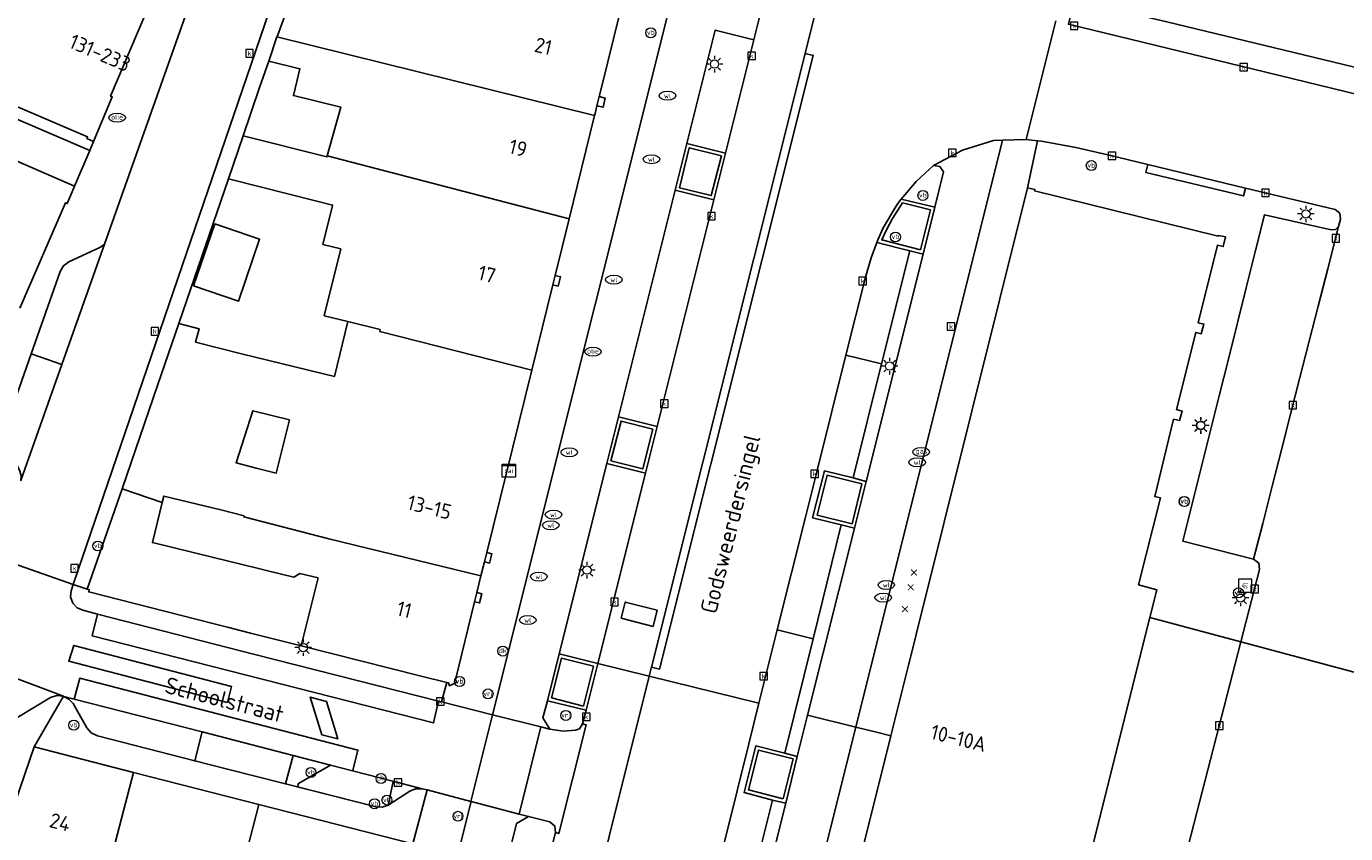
# Model space of a CAD drawing. Header units: metres. Extents: x 197147 to 199131, y 355511 to 356703.
# Tile 33 of 225: x 197320 to 197399, y 356179 to 356228. Entities that reach past the tile are written whole.
import ezdxf
from ezdxf.enums import TextEntityAlignment as Align
from ezdxf.lldxf.tags import DXFTag

# ---------------------------------------------------------------- set-up
doc = ezdxf.new("R2010")
doc.units = ezdxf.units.M
for name, color, linetype in [('B-WE-IE-MEUBILAIR_WEGMEUBILAIR-GV', 252, 'Continuous'), ('B-WE-IE-MEUBILAIR_WEGMEUBILAIR-S', 252, 'Continuous'), ('B-WE-IE-TERREINAFSCHEIDING_KUNSTMATIG_MUUR-G', 252, 'IE-TERREINAFSCHEIDING-KUNSTMATIG-DICHT'), ('B-WE-KL-DATA_CAI-S', 252, 'Continuous'), ('B-WE-KL-VRI_KABEL-G', 252, 'KL-VRI'), ('B-WE-OG-BEBOUWING-GV', 252, 'Continuous'), ('B-WE-OG-BEBOUWING_HUISNUMMER-T18', 252, 'Continuous'), ('B-WE-OG-BEBOUWING_STRAATNAAM-T35', 252, 'Continuous'), ('B-WE-OG-TERREIN_ERF-GV', 252, 'Continuous'), ('B-WE-RI-HWA_KOLK-S', 253, 'Continuous'), ('B-WE-RI-VWA_AFSCHEIDER-S', 253, 'Continuous'), ('B-WE-VH-ONVERHARD-GV', 253, 'Continuous'), ('B-WE-VH-VERHARDING_ASFALT-GV', 253, 'Continuous'), ('B-WE-VH-VERHARDING_BETON-GV', 253, 'Continuous'), ('B-WE-VH-VERHARDING_BETONSTRAATSTEEN-GV', 253, 'Continuous'), ('B-WE-VH-VERHARDING_GESLOTEN-GV', 253, 'Continuous'), ('B-WE-VH-VERHARDING_OPEN-GV', 253, 'Continuous'), ('B-WE-VH-VERHARDING_STRAATBAKSTEEN-GV', 253, 'Continuous'), ('B-WE-VH-VERHARDING_TEGEL-GV', 253, 'Continuous'), ('B-WE-VW-VRI-S', 253, 'Continuous')]:
    doc.layers.add(name, color=color, linetype=linetype)
doc.styles.add('NLCS-ISO-M-T18', font='NLCS-ISO.ttf', dxfattribs={"height": 1.8})
doc.styles.add('NLCS-ISO-M200-T25', font='NLCS-ISO.ttf')
doc.styles.get("Standard").update_dxf_attribs({"font": 'isocp.shx'})
doc.linetypes.add('IE-TERREINAFSCHEIDING-KUNSTMATIG-DICHT', pattern='A,8,-1,[82,NLCS.SHX,S=0.75,R=90,X=0,Y=0],-1', length=10)
tags = doc.linetypes.add('KL-VRI', pattern='A,14,-1,["VRI",Standard,S=1.8,R=0,X=-0.5,Y=-0.9],-5,30', length=50).pattern_tags.tags
tags[6] = DXFTag(74, 10)

# ---------------------------------------------------------------- blocks, each defined once
blk = doc.blocks.new('BGT-CAIKAST-SO')
at = {"color": 0, "linetype": 'ByBlock', "lineweight": 18}
for points in [[(-2, 2), (2, 2), (2, 1.68), (-2, 1.68)], [(-2, 1.52), (2, 1.52), (2, -2), (-2, -2)]]:
    blk.add_lwpolyline(points, close=True, dxfattribs=at)
at = {"color": 0, "linetype": 'ByBlock', "lineweight": 18, "style": 'NLCS-ISO-M-T18'}
blk.add_text('cai', height=1.5, dxfattribs=at).set_placement((0, 0), align=Align.MIDDLE_CENTER)
blk = doc.blocks.new('BGT-VERKEERSREGELINSTALLATIEPAAL-SO')
at = {"color": 0, "linetype": 'ByBlock', "lineweight": 18}
blk.add_circle((0, 0), 1.5, dxfattribs=at)
at = {"color": 0, "linetype": 'ByBlock', "lineweight": 18, "style": 'NLCS-ISO-M-T18'}
blk.add_text('vri', height=1.5, dxfattribs=at).set_placement((-0.06, 0.08), align=Align.MIDDLE_CENTER)
blk = doc.blocks.new('BGT-LICHTMAST-SO')
at = {"color": 0, "linetype": 'ByBlock', "lineweight": 18}
for points in [[(-1.25, 0), (-2, 0)], [(-1.41, 1.41), (-0.88, 0.88)], [(0, 2), (0, 1.25)], [(0.88, 0.88), (1.41, 1.41)], [(2, 0), (1.25, 0)], [(-1.41, -1.41), (-0.88, -0.88)], [(0, -1.25), (0, -2)], [(0.88, -0.88), (1.41, -1.41)]]:
    blk.add_lwpolyline(points, dxfattribs=at)
blk.add_circle((0, 0), 1, dxfattribs=at)
blk = doc.blocks.new('BGT-VERKEERSBORDPAAL-SO')
at = {"color": 0, "linetype": 'ByBlock', "lineweight": 18}
blk.add_circle((0, 0), 1.5, dxfattribs=at)
at = {"color": 0, "linetype": 'ByBlock', "lineweight": 18, "style": 'NLCS-ISO-M-T18'}
blk.add_text('vb', height=1.5, dxfattribs=at).set_placement((0, 0.13), align=Align.MIDDLE_CENTER)
blk = doc.blocks.new('BGT-DRUKKNOPPAAL-SO')
at = {"color": 0, "linetype": 'ByBlock', "lineweight": 18}
blk.add_circle((0, 0), 1.5, dxfattribs=at)
at = {"color": 0, "linetype": 'ByBlock', "lineweight": 18, "style": 'NLCS-ISO-M-T18'}
blk.add_text('dk', height=1.5, dxfattribs=at).set_placement((0, 0.15), align=Align.MIDDLE_CENTER)
blk = doc.blocks.new('BGT-WATERLEIDINGPUT-SO')
at = {"color": 0, "linetype": 'ByBlock', "lineweight": 18}
blk.add_ellipse((0, 0), major_axis=(2.5, 0), ratio=0.54, dxfattribs=at)
at = {"color": 0, "linetype": 'ByBlock', "lineweight": 18, "style": 'NLCS-ISO-M-T18'}
blk.add_text('wl', height=1.5, dxfattribs=at).set_placement((0, 0), align=Align.MIDDLE_CENTER)
blk = doc.blocks.new('BGT-KOLK-SO')
at = {"color": 0, "linetype": 'ByBlock', "lineweight": 18}
blk.add_lwpolyline([(-0.045, -0.045), (0.045, -0.045), (0.045, 0.045), (-0.045, 0.045)], close=True, dxfattribs=at)
at = {"color": 0, "linetype": 'ByBlock', "lineweight": 18, "style": 'NLCS-ISO-M-T18'}
blk.add_text('k', height=0.06, dxfattribs=at).set_placement((0, 0), align=Align.MIDDLE_CENTER)
blk = doc.blocks.new('BGT-GASPUT-SO')
at = {"color": 0, "linetype": 'ByBlock', "lineweight": 18}
blk.add_ellipse((0, 0), major_axis=(2.5, 0), ratio=0.54, dxfattribs=at)
at = {"color": 0, "linetype": 'ByBlock', "lineweight": 18, "style": 'NLCS-ISO-M-T18'}
blk.add_text('gas', height=1.5, dxfattribs=at).set_placement((0.12, 0.3), align=Align.MIDDLE_CENTER)
blk = doc.blocks.new('SAL-ONBEKEND_SYMBOOL-SO')
at = {"color": 0, "linetype": 'ByBlock', "lineweight": -2, "const_width": 0.275, "flags": 128}
for points in [[(-0.875, 0.875), (0, 0)], [(-0.875, -0.875), (0, 0)], [(0, 0), (0.875, 0.875)], [(0, 0), (0.875, -0.875)]]:
    blk.add_lwpolyline(points, dxfattribs=at)
at = {"layer": 'Defpoints', "color": 0, "linetype": 'ByBlock', "lineweight": -2}
blk.add_point((0, 0), dxfattribs=at)
blk = doc.blocks.new('BGT-BENZINEPUT_OLIEPUT-SO')
at = {"color": 0, "linetype": 'ByBlock', "lineweight": 18}
blk.add_ellipse((0, 0), major_axis=(2.5, 0), ratio=0.54, dxfattribs=at)
at = {"color": 0, "linetype": 'ByBlock', "lineweight": 18, "style": 'NLCS-ISO-M-T18'}
blk.add_text('olie', height=1.5, dxfattribs=at).set_placement((0, 0.16), align=Align.MIDDLE_CENTER)
blk = doc.blocks.new('BGT-BETAALAUTOMAAT-SO')
at = {"color": 0, "linetype": 'ByBlock', "lineweight": 18}
blk.add_lwpolyline([(-2, -2), (2, -2), (2, 2), (-2, 2)], close=True, dxfattribs=at)
at = {"color": 0, "linetype": 'ByBlock', "lineweight": 18, "style": 'NLCS-ISO-M-T18'}
blk.add_text('€', height=1.5, dxfattribs=at).set_placement((0, 0), align=Align.MIDDLE_CENTER)

msp = doc.modelspace()

# ---------------------------------------------------------------- linework, layer by layer
at = {"layer": 'B-WE-IE-MEUBILAIR_WEGMEUBILAIR-GV', "flags": 128}
for points in [[(197361.874, 356219.9), (197359.939, 356220.379), (197359.345, 356217.974), (197361.265, 356217.497), (197361.874, 356219.9)], [(197373.873, 356214.242), (197374.47, 356216.636), (197372.791, 356217.058), (197372.185, 356216.129), (197371.821, 356215.443), (197371.536, 356214.831), (197373.873, 356214.242)], [(197357.743, 356203.431), (197355.83, 356203.92), (197355.216, 356201.514), (197357.141, 356201.032), (197357.743, 356203.431)], [(197369.75, 356197.728), (197370.344, 356200.135), (197368.245, 356200.658), (197367.641, 356198.259), (197369.75, 356197.728)], [(197351.64, 356187.244), (197353.565, 356186.749), (197354.166, 356189.162), (197352.244, 356189.641), (197351.64, 356187.244)], [(197365.598, 356181.158), (197366.191, 356183.57), (197364.107, 356184.1), (197363.502, 356181.699), (197365.598, 356181.158)]]:
    msp.add_lwpolyline(points, dxfattribs=at)
at = {"layer": 'B-WE-IE-TERREINAFSCHEIDING_KUNSTMATIG_MUUR-G', "ltscale": 0.2, "flags": 128}
for points in [[(197334.595, 356225.603), (197334.05, 356224.014)], [(197334.05, 356224.014), (197333.049, 356221.092)], [(197332.165, 356218.513), (197329.176, 356209.792)], [(197325.767, 356199.845), (197323.66, 356193.79)], [(197323.66, 356193.79), (197323.78, 356193.759), (197323.749, 356193.632), (197330.206, 356191.991)], [(197331.462, 356191.672), (197330.206, 356191.991)], [(197332.188, 356191.487), (197331.462, 356191.672)], [(197332.958, 356191.291), (197332.188, 356191.487)], [(197333.505, 356191.152), (197332.958, 356191.291)], [(197336.544, 356190.38), (197333.505, 356191.152)]]:
    msp.add_lwpolyline(points, dxfattribs=at)
at = {"layer": 'B-WE-KL-VRI_KABEL-G', "flags": 128}
for points in [[(197355.835, 356192.046), (197356.077, 356193.012), (197358.01, 356192.528), (197357.764, 356191.549), (197355.835, 356192.046)], [(197332.122, 356186.962), (197332.356, 356187.932), (197322.861, 356190.405), (197322.551, 356189.464), (197332.122, 356186.962)], [(197337.795, 356185.02), (197338.755, 356184.779), (197338.075, 356187.026), (197337.102, 356187.298), (197337.795, 356185.02)]]:
    msp.add_lwpolyline(points, dxfattribs=at)
at = {"layer": 'B-WE-OG-BEBOUWING-GV', "flags": 128}
for points in [[(197385.536, 356238.442), (197383.172, 356229.463), (197383.288, 356229.427), (197383.236, 356229.249), (197388.711, 356227.964), (197400.523, 356225.108), (197405.764, 356223.84), (197410.504, 356222.578), (197410.515, 356222.618), (197411.76, 356227.228), (197412.234, 356229.107), (197412.496, 356229.04), (197413.812, 356234.151), (197402.804, 356236.954), (197402.174, 356234.22), (197399.899, 356234.795)], [(197313.904, 356227.542), (197315.228, 356226.973), (197314.601, 356225.512), (197314.98, 356224.754), (197323.683, 356221.038), (197323.638, 356220.937), (197324.04, 356220.758), (197325.173, 356223.439), (197325.073, 356223.483), (197327.477, 356229.14), (197316.546, 356233.84), (197316.467, 356233.651), (197313.904, 356227.542)], [(197354.231, 356222.315), (197354.264, 356222.449), (197354.379, 356222.914), (197354.518, 356223.476), (197354.668, 356224.082), (197355.737, 356228.404), (197346.336, 356230.743), (197337.133, 356233.033), (197335.519, 356228.223), (197335.117, 356227.125), (197335.096, 356227.063)], [(197354.231, 356222.315), (197335.096, 356227.063), (197334.595, 356225.603), (197336.482, 356225.143), (197336.083, 356223.524), (197338.951, 356222.823), (197338.126, 356219.899), (197352.692, 356216.09), (197354.231, 356222.315)], [(197319.602, 356210.711), (197322.353, 356217.067), (197322.458, 356217.018), (197322.758, 356217.727), (197322.899, 356218.061), (197313.736, 356222.051), (197313.294, 356222.078), (197312.961, 356221.786), (197311.575, 356221.888)], [(197338.126, 356219.899), (197338.107, 356219.83), (197333.049, 356221.092), (197332.165, 356218.513), (197337.49, 356217.167), (197338.448, 356216.925), (197338.44, 356216.893), (197337.865, 356214.553), (197338.937, 356214.291), (197337.948, 356210.267), (197339.364, 356209.921), (197341.316, 356209.443)], [(197377.055, 356149.566), (197387.687, 356192.082), (197388.106, 356193.756), (197387.012, 356194.056), (197388.331, 356199.296), (197387.984, 356199.374), (197389.124, 356204.025), (197389.475, 356203.946), (197389.631, 356204.512), (197389.29, 356204.615), (197390.463, 356209.259), (197390.79, 356209.18), (197390.952, 356209.762), (197390.599, 356209.843), (197391.761, 356214.506), (197392.114, 356214.43), (197392.256, 356215.007), (197391.822, 356215.104), (197391.812, 356215.057), (197380.739, 356217.787), (197380.754, 356217.867), (197380.319, 356217.963), (197373.609, 356191.073), (197373.384, 356190.17), (197373.165, 356189.295), (197372.083, 356184.956), (197364.049, 356152.763)], [(197330.069, 356212.063), (197332.767, 356211.137), (197334.049, 356214.871), (197331.351, 356215.797), (197330.069, 356212.063)], [(197350.443, 356206.991), (197351.714, 356212.132), (197351.813, 356212.535), (197351.852, 356212.692), (197352.692, 356216.09)], [(197339.364, 356209.921), (197338.559, 356206.611), (197332.952, 356207.978), (197330.181, 356208.672), (197330.41, 356209.475), (197329.176, 356209.792), (197327.915, 356206.113), (197325.767, 356199.845), (197328.186, 356199.016)], [(197347.385, 356194.592), (197347.594, 356195.44), (197347.735, 356196.01), (197350.443, 356206.991), (197341.284, 356209.313), (197341.316, 356209.443)], [(197335.85, 356203.993), (197335.053, 356200.783), (197333.84, 356201.086), (197332.633, 356201.405), (197333.648, 356204.544), (197335.85, 356203.993)], [(197331.266, 356195.701), (197333.904, 356195.06), (197334.553, 356194.902), (197336.117, 356194.522), (197336.472, 356194.736), (197337.571, 356194.473), (197336.544, 356190.38), (197343.788, 356188.562), (197345.323, 356188.177), (197345.423, 356188.152), (197345.482, 356187.979), (197345.926, 356188.189), (197345.845, 356188.33), (197347.003, 356193.037), (197347.141, 356193.598), (197347.385, 356194.592), (197338.211, 356196.817), (197333.089, 356198.143), (197333.109, 356198.221), (197331.715, 356198.567), (197328.282, 356199.405), (197328.186, 356199.016), (197327.589, 356196.603), (197327.587, 356196.595), (197331.266, 356195.701)], [(197323.058, 356169.74), (197326.451, 356182.754), (197320.456, 356184.288), (197316.089, 356171.522), (197323.04, 356169.671)], [(197333.993, 356180.825), (197326.451, 356182.754)], [(197341.779, 356172.103), (197341.934, 356172.73), (197342.109, 356173.44), (197343.34, 356178.434), (197343.287, 356178.448), (197333.993, 356180.825), (197332.715, 356175.84), (197332.329, 356174.38), (197339.877, 356172.427)]]:
    msp.add_lwpolyline(points, dxfattribs=at)
at = {"layer": 'B-WE-OG-TERREIN_ERF-GV', "flags": 128}
for points in [[(197333.049, 356221.092), (197338.107, 356219.83), (197338.126, 356219.899), (197338.951, 356222.823), (197336.083, 356223.524), (197336.482, 356225.143), (197334.595, 356225.603), (197334.05, 356224.014), (197333.049, 356221.092)], [(197338.559, 356206.611), (197339.364, 356209.921), (197337.948, 356210.267), (197338.937, 356214.291), (197337.865, 356214.553), (197338.44, 356216.893), (197338.448, 356216.925), (197337.49, 356217.167), (197332.165, 356218.513), (197329.176, 356209.792), (197330.41, 356209.475), (197330.181, 356208.672), (197332.952, 356207.978), (197338.559, 356206.611)], [(197330.069, 356212.063), (197331.351, 356215.797), (197334.049, 356214.871), (197332.767, 356211.137), (197330.069, 356212.063)], [(197335.053, 356200.783), (197335.85, 356203.993), (197333.648, 356204.544), (197332.633, 356201.405), (197333.84, 356201.086), (197335.053, 356200.783)], [(197328.186, 356199.016), (197325.767, 356199.845), (197323.66, 356193.79), (197323.78, 356193.759), (197323.749, 356193.632), (197330.206, 356191.991), (197331.462, 356191.672), (197332.188, 356191.487), (197332.958, 356191.291), (197333.505, 356191.152), (197336.544, 356190.38), (197337.571, 356194.473), (197336.472, 356194.736), (197336.117, 356194.522), (197334.553, 356194.902), (197333.904, 356195.06), (197331.266, 356195.701), (197327.587, 356196.595), (197327.589, 356196.603), (197328.186, 356199.016)]]:
    msp.add_lwpolyline(points, dxfattribs=at)
at = {"layer": 'B-WE-VH-ONVERHARD-GV', "flags": 128}
for points in [[(197361.874, 356219.9), (197359.939, 356220.379), (197359.345, 356217.974), (197361.265, 356217.497), (197361.874, 356219.9)], [(197373.873, 356214.242), (197374.47, 356216.636), (197372.791, 356217.058), (197372.185, 356216.129), (197371.821, 356215.443), (197371.536, 356214.831), (197373.873, 356214.242)], [(197357.743, 356203.431), (197355.83, 356203.92), (197355.216, 356201.514), (197357.141, 356201.032), (197357.743, 356203.431)], [(197369.75, 356197.728), (197370.344, 356200.135), (197368.245, 356200.658), (197367.641, 356198.259), (197369.75, 356197.728)], [(197351.64, 356187.244), (197353.565, 356186.749), (197354.166, 356189.162), (197352.244, 356189.641), (197351.64, 356187.244)], [(197365.598, 356181.158), (197366.191, 356183.57), (197364.107, 356184.1), (197363.502, 356181.699), (197365.598, 356181.158)], [(197339.654, 356182.856), (197338.315, 356183.201), (197336.398, 356182.094), (197336.341, 356181.884), (197340.989, 356180.694), (197341.056, 356180.677), (197341.435, 356180.662), (197341.804, 356180.788), (197342.101, 356182.21), (197342.08, 356182.232), (197339.654, 356182.856)]]:
    msp.add_lwpolyline(points, dxfattribs=at)
at = {"layer": 'B-WE-VH-VERHARDING_ASFALT-GV', "flags": 128}
for points in [[(197389.583, 356314.851), (197377.223, 356265.227), (197376.733, 356265.354), (197373.204, 356251.22), (197373.699, 356251.09), (197370.782, 356239.429), (197370.285, 356239.55), (197366.927, 356226.053), (197367.41, 356225.94), (197358.147, 356188.982), (197357.671, 356189.105), (197357.654, 356189.109), (197357.516, 356188.553)], [(197334.659, 356242.694), (197324.694, 356214.572), (197322.13, 356207.319), (197319.661, 356200.333)], [(197322.822, 356194.082), (197339.321, 356242.332)], [(197364.138, 356186.92), (197365.245, 356191.351), (197366.956, 356198.203), (197367.661, 356201.026), (197369.373, 356207.885), (197370.549, 356212.592), (197370.895, 356213.751), (197371.249, 356214.679), (197371.324, 356214.876), (197371.628, 356215.552), (197372.425, 356216.9), (197372.599, 356217.155), (197372.713, 356217.289), (197373.618, 356218.352), (197374.652, 356219.304), (197376.396, 356220.243), (197378.273, 356220.817), (197378.824, 356220.837), (197380.244, 356220.887), (197382.038, 356228.023)], [(197348.082, 356186.232), (197344.999, 356187.014), (197344.836, 356187.055), (197344.53, 356185.741), (197323.953, 356190.987), (197324.286, 356192.293), (197323.399, 356192.521), (197323.061, 356192.662), (197322.785, 356192.953), (197322.657, 356193.333), (197322.691, 356193.698), (197322.822, 356194.082), (197318.062, 356195.739), (197315.96, 356189.705)], [(197318.448, 356185.46), (197321.456, 356187.263), (197321.831, 356187.386), (197322.223, 356187.346), (197315.96, 356189.705)], [(197322.223, 356187.346), (197322.243, 356187.336), (197322.876, 356187.173), (197323.214, 356188.432), (197339.976, 356184.102), (197339.659, 356182.876), (197339.654, 356182.856), (197342.08, 356182.232), (197343.85, 356181.777), (197344.14, 356181.701), (197346.783, 356181.009)], [(197361.111, 356174.799), (197362.822, 356181.649), (197363.526, 356184.469), (197364.138, 356186.92), (197357.516, 356188.553), (197355.118, 356178.906)], [(197349.684, 356180.25), (197350.989, 356185.494), (197348.082, 356186.232), (197346.783, 356181.009), (197346.793, 356181.005), (197349.684, 356180.25)], [(197349.684, 356180.25), (197350.253, 356180.102), (197351.531, 356179.773), (197351.848, 356179.524), (197351.888, 356179.137), (197351.886, 356179.13), (197352.071, 356179.077), (197353.719, 356185.632), (197353.514, 356185.673), (197353.508, 356185.674), (197353.32, 356185.383), (197353.091, 356185.294), (197352.339, 356185.249), (197351.533, 356185.356), (197350.989, 356185.494)]]:
    msp.add_lwpolyline(points, dxfattribs=at)
at = {"layer": 'B-WE-VH-VERHARDING_BETON-GV', "flags": 128}
for points in [[(197357.516, 356188.553), (197357.654, 356189.109), (197357.671, 356189.105), (197366.927, 356226.053), (197370.285, 356239.55), (197373.204, 356251.22), (197376.733, 356265.354), (197389.583, 356316.911), (197389.985, 356318.855), (197390.413, 356320.816), (197390.846, 356322.722), (197391.319, 356324.721), (197391.735, 356326.7), (197392.526, 356330.613), (197392.903, 356332.586), (197393.246, 356334.548), (197393.897, 356338.508), (197394.803, 356344.465), (197395.111, 356346.582), (197395.444, 356349.048), (197395.748, 356351.384), (197396.314, 356356.169), (197396.55, 356358.341), (197393.387, 356358.767)], [(197382.01, 356299.74), (197378.321, 356284.933), (197377.621, 356282.123), (197374.779, 356270.717), (197374.08, 356267.911), (197373.641, 356266.148), (197371.817, 356258.869), (197370.655, 356254.204), (197369.954, 356251.398), (197366.674, 356238.262), (197365.977, 356235.47), (197364.559, 356229.794), (197363.823, 356226.875), (197362.117, 356220.055), (197361.413, 356217.241), (197357.995, 356203.584), (197357.292, 356200.771), (197354.425, 356189.315)], [(197354.425, 356189.315), (197353.721, 356186.5), (197353.514, 356185.673), (197353.719, 356185.632), (197352.071, 356179.077), (197351.886, 356179.13), (197349.738, 356170.593), (197349.038, 356167.807), (197345.394, 356153.296), (197345.044, 356151.897), (197344.651, 356150.479), (197343.475, 356146.095), (197343.112, 356144.812), (197342.123, 356141.36), (197342.013, 356140.972), (197341.424, 356139.023), (197340.543, 356136.154), (197339.677, 356133.334), (197339.042, 356131.379)], [(197342.415, 356131.399), (197343.018, 356133.313), (197343.844, 356135.977), (197344.557, 356138.321), (197345.979, 356143.186), (197346.597, 356145.354), (197347.266, 356147.791), (197347.789, 356149.721), (197348.802, 356153.635), (197355.118, 356178.906), (197357.516, 356188.553), (197354.425, 356189.315)]]:
    msp.add_lwpolyline(points, dxfattribs=at)
at = {"layer": 'B-WE-VH-VERHARDING_BETONSTRAATSTEEN-GV', "flags": 128}
for points in [[(197381.838, 356318.971), (197368.963, 356267.269), (197368.381, 356267.4), (197366.597, 356260.238), (197348.082, 356186.232), (197350.989, 356185.494), (197351.533, 356185.356), (197351.122, 356186.046), (197351.391, 356187.078)], [(197359.791, 356220.633), (197361.502, 356227.464), (197363.823, 356226.875), (197364.559, 356229.794), (197362.221, 356230.361), (197363.649, 356236.062)], [(197357.671, 356189.105), (197358.147, 356188.982), (197367.41, 356225.94), (197366.927, 356226.053), (197357.671, 356189.105)], [(197359.791, 356220.633), (197359.084, 356217.822), (197361.413, 356217.241), (197362.117, 356220.055), (197359.791, 356220.633)], [(197361.874, 356219.9), (197361.265, 356217.497), (197359.345, 356217.974), (197359.939, 356220.379), (197361.874, 356219.9)], [(197369.897, 356197.475), (197367.069, 356186.197), (197369.976, 356185.48), (197378.824, 356220.837), (197378.273, 356220.817), (197376.396, 356220.243), (197374.652, 356219.304), (197375.046, 356219.246), (197375.254, 356218.927), (197374.727, 356216.797), (197374.026, 356213.977), (197370.603, 356200.282)], [(197369.976, 356185.48), (197371.147, 356185.191), (197372.083, 356184.956), (197373.165, 356189.295), (197373.384, 356190.17), (197373.609, 356191.073), (197380.319, 356217.963), (197380.93, 356220.799), (197380.244, 356220.887), (197378.824, 356220.837)], [(197355.671, 356204.175), (197359.084, 356217.822)], [(197374.727, 356216.797), (197372.713, 356217.289), (197372.599, 356217.155), (197372.425, 356216.9), (197371.628, 356215.552), (197371.324, 356214.876), (197371.249, 356214.679), (197373.231, 356214.177), (197374.026, 356213.977)], [(197373.873, 356214.242), (197371.536, 356214.831), (197371.821, 356215.443), (197372.185, 356216.129), (197372.791, 356217.058), (197374.47, 356216.636), (197373.873, 356214.242)], [(197395.068, 356200.004), (197395.625, 356202.184), (197396.174, 356204.335), (197396.739, 356206.544), (197397.296, 356208.724), (197397.838, 356210.846), (197398.409, 356213.084), (197399.062, 356215.639), (197398.873, 356215.465), (197398.618, 356215.438), (197394.6, 356216.34), (197394.063, 356214.192), (197393.502, 356211.951), (197392.971, 356209.826), (197392.425, 356207.643), (197391.872, 356205.432), (197391.334, 356203.278), (197390.788, 356201.095), (197390.225, 356198.844), (197389.684, 356196.681), (197393.942, 356195.596), (197394.494, 356197.757), (197395.068, 356200.004)], [(197322.13, 356207.319), (197324.694, 356214.572), (197324.458, 356214.396), (197322.558, 356213.508), (197322.237, 356213.271), (197322.033, 356212.928), (197320.286, 356207.971), (197322.13, 356207.319)], [(197320.286, 356207.971), (197318.688, 356203.435), (197318.641, 356203.117), (197318.718, 356202.805), (197319.599, 356200.904), (197319.677, 356200.624), (197319.661, 356200.333), (197322.13, 356207.319)], [(197354.966, 356201.36), (197357.292, 356200.771), (197357.995, 356203.584), (197355.671, 356204.175), (197354.966, 356201.36)], [(197357.743, 356203.431), (197357.141, 356201.032), (197355.216, 356201.514), (197355.83, 356203.92), (197357.743, 356203.431)], [(197352.092, 356189.906), (197354.966, 356201.36)], [(197368.089, 356200.919), (197367.375, 356198.098), (197369.097, 356197.663), (197369.897, 356197.475), (197370.603, 356200.282), (197369.813, 356200.501), (197368.089, 356200.919)], [(197369.75, 356197.728), (197367.641, 356198.259), (197368.245, 356200.658), (197370.344, 356200.135), (197369.75, 356197.728)], [(197353.721, 356186.5), (197354.425, 356189.315), (197352.092, 356189.906), (197351.391, 356187.078), (197353.721, 356186.5)], [(197351.64, 356187.244), (197352.244, 356189.641), (197354.166, 356189.162), (197353.565, 356186.749), (197351.64, 356187.244)], [(197330.58, 356185.191), (197322.876, 356187.173), (197322.243, 356187.336), (197322.557, 356187.172), (197322.817, 356186.9), (197323.632, 356185.447), (197323.901, 356185.136), (197324.27, 356184.956), (197330.137, 356183.449)], [(197367.069, 356186.197), (197366.447, 356183.714)], [(197336.063, 356183.78), (197330.58, 356185.191), (197330.137, 356183.449), (197332.032, 356182.964), (197335.6, 356182.06), (197336.063, 356183.78)], [(197362.318, 356167.202), (197361.615, 356164.405), (197359.397, 356155.564), (197359.057, 356155.362), (197358.748, 356155.525), (197359.408, 356153.713), (197359.864, 356152.936), (197360.406, 356152.013), (197361.321, 356150.897), (197369.976, 356185.48)], [(197365.703, 356183.922), (197363.951, 356184.363), (197363.238, 356181.545), (197364.955, 356181.093), (197365.753, 356180.898), (197366.447, 356183.714), (197365.703, 356183.922)], [(197365.598, 356181.158), (197363.502, 356181.699), (197364.107, 356184.1), (197366.191, 356183.57), (197365.598, 356181.158)], [(197347.411, 356171.174), (197349.535, 356179.677), (197350.253, 356180.102), (197349.684, 356180.25), (197346.793, 356181.005), (197340.037, 356154.059), (197339.501, 356152.115), (197339.009, 356150.163), (197337.929, 356146.314), (197337.922, 356146.29), (197337.382, 356144.38), (197335.653, 356138.616), (197335.064, 356136.697), (197334.467, 356134.786), (197332.581, 356129.07), (197331.922, 356127.183), (197331.229, 356125.297), (197328.624, 356118.336), (197316.22, 356085.188), (197305.221, 356055.101), (197302.905, 356046.91)], [(197364.955, 356181.093), (197363.25, 356174.259), (197361.541, 356167.407), (197362.318, 356167.202), (197365.753, 356180.898)]]:
    msp.add_lwpolyline(points, dxfattribs=at)
at = {"layer": 'B-WE-VH-VERHARDING_GESLOTEN-GV', "flags": 128}
for points in [[(197333.755, 356189.866), (197324.286, 356192.293), (197323.953, 356190.987), (197344.53, 356185.741), (197344.836, 356187.055), (197333.755, 356189.866)], [(197336.063, 356183.78), (197338.315, 356183.201), (197339.654, 356182.856), (197339.659, 356182.876), (197339.976, 356184.102), (197323.214, 356188.432), (197322.876, 356187.173), (197330.58, 356185.191), (197336.063, 356183.78)]]:
    msp.add_lwpolyline(points, dxfattribs=at)
at = {"layer": 'B-WE-VH-VERHARDING_OPEN-GV', "flags": 128}
for points in [[(197314.98, 356224.754), (197314.601, 356225.512), (197315.228, 356226.973), (197313.904, 356227.542), (197311.575, 356221.888), (197312.961, 356221.786), (197313.294, 356222.078), (197313.736, 356222.051), (197322.899, 356218.061), (197323.814, 356220.224)], [(197382.038, 356228.023), (197380.244, 356220.887), (197380.93, 356220.799), (197381.169, 356220.768), (197383.224, 356220.397), (197385.167, 356219.957), (197387.563, 356219.376), (197393.456, 356217.949), (197398.864, 356216.652), (197399.144, 356216.434), (197399.174, 356216.08), (197399.062, 356215.639), (197398.409, 356213.084), (197397.838, 356210.846), (197397.296, 356208.724), (197396.739, 356206.544), (197396.174, 356204.335), (197395.625, 356202.184)], [(197395.625, 356202.184), (197395.068, 356200.004), (197394.494, 356197.757), (197393.942, 356195.596), (197394.265, 356195.368), (197394.292, 356194.973), (197393.168, 356190.617), (197415.015, 356184.778), (197420.398, 356206.246), (197416.219, 356214.482), (197416.399, 356214.588), (197418.199, 356215.517), (197419.916, 356216.403), (197420.201, 356217.604), (197420.452, 356218.659), (197416.939, 356219.51), (197393.932, 356225.11), (197382.784, 356227.816)], [(197314.98, 356224.754), (197314.772, 356224.407), (197314.912, 356224.028), (197323.814, 356220.224), (197324.04, 356220.758), (197323.638, 356220.937), (197323.683, 356221.038), (197314.98, 356224.754)], [(197354.518, 356223.476), (197354.379, 356222.914), (197354.741, 356222.822), (197354.881, 356223.372), (197354.518, 356223.476)], [(197351.813, 356212.535), (197351.714, 356212.132), (197352.039, 356212.053), (197352.185, 356212.609), (197351.852, 356212.692), (197351.813, 356212.535)], [(197347.735, 356196.01), (197347.594, 356195.44), (197347.897, 356195.363), (197348.037, 356195.925), (197347.735, 356196.01)], [(197347.141, 356193.598), (197347.003, 356193.037), (197347.301, 356192.97), (197347.444, 356193.518), (197347.141, 356193.598)], [(197393.168, 356190.617), (197388.185, 356171.299), (197383.832, 356154.451), (197383.34, 356152.898), (197382.632, 356151.431), (197381.727, 356150.076), (197380.948, 356149.192), (197379.618, 356148.221), (197377.939, 356147.472), (197376.444, 356146.889), (197375.366, 356146.602), (197374.083, 356146.497), (197372.187, 356146.682), (197370.69, 356146.979), (197368.74, 356147.408), (197366.802, 356147.873), (197365.108, 356148.329), (197364.504, 356148.527), (197362.353, 356140.79), (197363.188, 356140.56), (197367.204, 356139.454), (197384.428, 356136.565), (197385.432, 356136.463), (197400.923, 356135.223)], [(197338.315, 356183.201), (197336.063, 356183.78), (197335.6, 356182.06), (197340.989, 356180.694), (197336.341, 356181.884), (197336.398, 356182.094), (197338.315, 356183.201)]]:
    msp.add_lwpolyline(points, dxfattribs=at)
at = {"layer": 'B-WE-VH-VERHARDING_STRAATBAKSTEEN-GV', "flags": 128}
for points in [[(197355.737, 356228.404), (197354.668, 356224.082), (197354.518, 356223.476), (197354.881, 356223.372), (197354.741, 356222.822), (197354.379, 356222.914), (197354.264, 356222.449), (197354.231, 356222.315), (197352.692, 356216.09), (197351.852, 356212.692), (197352.185, 356212.609), (197352.039, 356212.053), (197351.714, 356212.132), (197350.443, 356206.991), (197347.735, 356196.01), (197348.037, 356195.925), (197347.897, 356195.363), (197347.594, 356195.44), (197347.385, 356194.592), (197347.141, 356193.598), (197347.444, 356193.518), (197347.301, 356192.97), (197347.003, 356193.037), (197345.845, 356188.33), (197345.926, 356188.189), (197345.482, 356187.979), (197345.423, 356188.152), (197345.323, 356188.177), (197344.999, 356187.014), (197348.082, 356186.232), (197366.597, 356260.238)], [(197359.791, 356220.633), (197362.117, 356220.055), (197363.823, 356226.875), (197361.502, 356227.464), (197359.791, 356220.633)], [(197374.727, 356216.797), (197375.254, 356218.927), (197375.046, 356219.246), (197374.652, 356219.304), (197373.618, 356218.352), (197372.713, 356217.289), (197374.727, 356216.797)], [(197355.671, 356204.175), (197357.995, 356203.584), (197361.413, 356217.241), (197359.084, 356217.822), (197355.671, 356204.175)], [(197373.231, 356214.177), (197371.249, 356214.679), (197370.895, 356213.751), (197370.549, 356212.592), (197369.373, 356207.885), (197371.527, 356207.361)], [(197373.231, 356214.177), (197371.527, 356207.361), (197369.813, 356200.501), (197370.603, 356200.282), (197374.026, 356213.977), (197373.231, 356214.177)], [(197369.373, 356207.885), (197367.661, 356201.026), (197366.956, 356198.203), (197365.245, 356191.351), (197367.404, 356190.809), (197369.097, 356197.663), (197367.375, 356198.098), (197368.089, 356200.919), (197369.813, 356200.501)], [(197352.092, 356189.906), (197354.425, 356189.315), (197357.292, 356200.771), (197354.966, 356201.36), (197352.092, 356189.906)], [(197367.404, 356190.809), (197365.703, 356183.922), (197366.447, 356183.714), (197367.069, 356186.197), (197369.897, 356197.475), (197369.097, 356197.663)], [(197365.245, 356191.351), (197364.138, 356186.92), (197363.526, 356184.469), (197362.822, 356181.649), (197361.111, 356174.799), (197363.25, 356174.259), (197364.955, 356181.093), (197363.238, 356181.545), (197363.951, 356184.363), (197365.703, 356183.922)], [(197353.721, 356186.5), (197351.391, 356187.078), (197351.122, 356186.046), (197351.533, 356185.356), (197352.339, 356185.249), (197353.091, 356185.294), (197353.32, 356185.383), (197353.508, 356185.674), (197353.514, 356185.673), (197353.721, 356186.5)], [(197364.049, 356152.763), (197372.083, 356184.956), (197371.147, 356185.191), (197369.976, 356185.48), (197361.321, 356150.897), (197361.628, 356150.523), (197362.397, 356149.844), (197363.107, 356149.291), (197364.049, 356152.763)], [(197340.037, 356154.059), (197346.793, 356181.005), (197346.783, 356181.009), (197344.14, 356181.701), (197343.287, 356178.448)], [(197351.886, 356179.13), (197351.888, 356179.137), (197351.848, 356179.524), (197351.531, 356179.773), (197350.253, 356180.102), (197349.535, 356179.677), (197347.411, 356171.174), (197349.738, 356170.593), (197351.886, 356179.13)]]:
    msp.add_lwpolyline(points, dxfattribs=at)
at = {"layer": 'B-WE-VH-VERHARDING_TEGEL-GV', "flags": 128}
for points in [[(197318.688, 356203.435), (197320.286, 356207.971), (197322.033, 356212.928), (197322.237, 356213.271), (197322.558, 356213.508), (197324.458, 356214.396), (197324.694, 356214.572), (197334.659, 356242.694), (197335.953, 356246.764), (197336.981, 356250.91), (197340.886, 356269.17), (197341.097, 356269.843), (197341.452, 356270.502), (197341.953, 356271.102), (197342.58, 356271.596), (197343.296, 356271.949), (197344.053, 356272.142), (197344.801, 356272.179), (197345.499, 356272.079), (197355.674, 356269.779)], [(197339.321, 356242.332), (197322.822, 356194.082), (197323.66, 356193.79), (197325.767, 356199.845), (197327.915, 356206.113), (197329.176, 356209.792), (197332.165, 356218.513), (197333.049, 356221.092), (197334.05, 356224.014), (197334.595, 356225.603), (197335.096, 356227.063), (197335.117, 356227.125), (197335.519, 356228.223)], [(197327.477, 356229.14), (197325.073, 356223.483), (197325.173, 356223.439), (197324.04, 356220.758), (197323.814, 356220.224), (197322.899, 356218.061), (197322.758, 356217.727), (197322.458, 356217.018), (197322.353, 356217.067), (197319.602, 356210.711)], [(197393.932, 356225.11), (197416.939, 356219.51), (197420.452, 356218.659), (197420.201, 356217.604), (197425.381, 356216.341), (197425.414, 356216.615), (197426.037, 356218.894), (197417.341, 356221.007), (197417.32, 356220.93), (197413.009, 356222.06), (197410.515, 356222.618), (197410.504, 356222.578), (197405.764, 356223.84), (197400.523, 356225.108), (197388.711, 356227.964), (197383.236, 356229.249), (197383.288, 356229.427), (197383.172, 356229.463), (197382.784, 356227.816), (197393.932, 356225.11)], [(197387.563, 356219.376), (197385.167, 356219.957), (197383.224, 356220.397), (197381.169, 356220.768), (197380.93, 356220.799), (197380.319, 356217.963), (197380.754, 356217.867), (197380.739, 356217.787), (197391.812, 356215.057), (197391.822, 356215.104), (197392.256, 356215.007), (197392.114, 356214.43), (197391.761, 356214.506), (197390.599, 356209.843), (197390.952, 356209.762), (197390.79, 356209.18), (197390.463, 356209.259), (197389.29, 356204.615), (197389.631, 356204.512), (197389.475, 356203.946), (197389.124, 356204.025), (197387.984, 356199.374), (197388.331, 356199.296), (197387.012, 356194.056), (197388.106, 356193.756), (197387.687, 356192.082), (197393.168, 356190.617), (197394.292, 356194.973), (197394.265, 356195.368), (197393.942, 356195.596), (197389.684, 356196.681), (197390.225, 356198.844), (197390.788, 356201.095), (197391.334, 356203.278), (197391.872, 356205.432), (197392.425, 356207.643), (197392.971, 356209.826), (197393.502, 356211.951), (197394.063, 356214.192), (197394.6, 356216.34), (197398.618, 356215.438), (197398.873, 356215.465), (197399.062, 356215.639), (197399.174, 356216.08), (197399.144, 356216.434), (197398.864, 356216.652), (197393.456, 356217.949)], [(197387.563, 356219.376), (197387.458, 356218.89), (197393.335, 356217.483), (197393.456, 356217.949), (197387.563, 356219.376)], [(197322.822, 356194.082), (197322.691, 356193.698), (197322.657, 356193.333), (197322.785, 356192.953), (197323.061, 356192.662), (197323.399, 356192.521), (197324.286, 356192.293), (197333.755, 356189.866), (197344.836, 356187.055), (197344.999, 356187.014), (197345.323, 356188.177), (197343.788, 356188.562), (197336.544, 356190.38), (197333.505, 356191.152), (197332.958, 356191.291), (197332.188, 356191.487), (197331.462, 356191.672), (197330.206, 356191.991), (197323.749, 356193.632), (197323.78, 356193.759), (197323.66, 356193.79)], [(197387.687, 356192.082), (197377.055, 356149.566)], [(197388.185, 356171.299), (197393.168, 356190.617)], [(197322.223, 356187.346), (197321.831, 356187.386), (197321.456, 356187.263), (197318.448, 356185.46)], [(197341.804, 356180.788), (197341.435, 356180.662), (197341.056, 356180.677), (197340.989, 356180.694), (197335.6, 356182.06), (197332.032, 356182.964), (197330.137, 356183.449), (197324.27, 356184.956), (197323.901, 356185.136), (197323.632, 356185.447), (197322.817, 356186.9), (197322.557, 356187.172), (197322.243, 356187.336), (197322.223, 356187.346), (197320.456, 356184.288), (197326.451, 356182.754), (197333.993, 356180.825), (197343.287, 356178.448), (197344.14, 356181.701), (197343.85, 356181.777)], [(197316.089, 356171.522), (197320.456, 356184.288)], [(197341.804, 356180.788), (197343.104, 356181.635), (197343.437, 356181.768), (197343.85, 356181.777), (197342.08, 356182.232), (197342.101, 356182.21), (197341.804, 356180.788)]]:
    msp.add_lwpolyline(points, dxfattribs=at)

# ---------------------------------------------------------------- block references
at = {"layer": 'B-WE-IE-MEUBILAIR_WEGMEUBILAIR-S'}
for name, p, xscale, yscale, zscale in [('BGT-VERKEERSBORDPAAL-SO', (197357.621, 356227.303), 0.2, 0.2, 0.2), ('BGT-LICHTMAST-SO', (197361.46, 356225.417), 0.25, 0.25, 0.25), ('BGT-WATERLEIDINGPUT-SO', (197358.629, 356223.514), 0.2, 0.2, 0.2), ('BGT-WATERLEIDINGPUT-SO', (197357.661, 356219.692), 0.2, 0.2, 0.2), ('BGT-VERKEERSBORDPAAL-SO', (197384.164, 356219.307), 0.2, 0.2, 0.2), ('BGT-VERKEERSBORDPAAL-SO', (197374.019, 356217.508), 0.2, 0.2, 0.2), ('BGT-LICHTMAST-SO', (197397.097, 356216.392), 0.25, 0.25, 0.25), ('BGT-VERKEERSBORDPAAL-SO', (197372.365, 356215.006), 0.2, 0.2, 0.2), ('BGT-WATERLEIDINGPUT-SO', (197355.397, 356212.431), 0.2, 0.2, 0.2), ('BGT-LICHTMAST-SO', (197372.008, 356207.229), 0.25, 0.25, 0.25), ('BGT-LICHTMAST-SO', (197390.753, 356203.65), 0.25, 0.25, 0.25), ('BGT-LICHTMAST-SO', (197390.766, 356203.66), 0.25, 0.25, 0.25), ('BGT-WATERLEIDINGPUT-SO', (197352.71, 356202.04), 0.2, 0.2, 0.2), ('BGT-GASPUT-SO', (197373.912, 356202.052), 0.2, 0.2, 0.2), ('BGT-WATERLEIDINGPUT-SO', (197373.672, 356201.433), 0.2, 0.2, 0.2), ('BGT-VERKEERSBORDPAAL-SO', (197389.758, 356199.077), 0.2, 0.2, 0.2), ('BGT-VERKEERSBORDPAAL-SO', (197389.776, 356199.075), 0.2, 0.2, 0.2), ('BGT-WATERLEIDINGPUT-SO', (197351.594, 356197.645), 0.2, 0.2, 0.2), ('BGT-WATERLEIDINGPUT-SO', (197351.76, 356198.288), 0.2, 0.2, 0.2), ('BGT-VERKEERSBORDPAAL-SO', (197324.302, 356196.395), 0.2, 0.2, 0.2), ('BGT-WATERLEIDINGPUT-SO', (197350.875, 356194.554), 0.2, 0.2, 0.2), ('BGT-LICHTMAST-SO', (197353.776, 356194.941), 0.25, 0.25, 0.25), ('SAL-ONBEKEND_SYMBOOL-SO', (197373.479, 356194.798), 0.2, 0.2, 0.2), ('BGT-WATERLEIDINGPUT-SO', (197371.815, 356194.051), 0.2, 0.2, 0.2), ('SAL-ONBEKEND_SYMBOOL-SO', (197373.284, 356193.908), 0.2, 0.2, 0.2), ('BGT-BETAALAUTOMAAT-SO', (197393.436, 356194.004), 0.2, 0.2, 0.2), ('BGT-WATERLEIDINGPUT-SO', (197371.627, 356193.288), 0.2, 0.2, 0.2), ('BGT-LICHTMAST-SO', (197393.158, 356193.263), 0.25, 0.25, 0.25), ('BGT-VERKEERSBORDPAAL-SO', (197393.035, 356193.571), 0.2, 0.2, 0.2), ('SAL-ONBEKEND_SYMBOOL-SO', (197372.937, 356192.589), 0.2, 0.2, 0.2), ('BGT-WATERLEIDINGPUT-SO', (197350.209, 356191.931), 0.2, 0.2, 0.2), ('BGT-LICHTMAST-SO', (197336.675, 356190.275), 0.25, 0.25, 0.25), ('BGT-VERKEERSBORDPAAL-SO', (197346.094, 356188.232), 0.2, 0.2, 0.2), ('BGT-VERKEERSBORDPAAL-SO', (197322.849, 356185.603), 0.2, 0.2, 0.2), ('BGT-VERKEERSBORDPAAL-SO', (197337.144, 356182.755), 0.2, 0.2, 0.2), ('BGT-VERKEERSBORDPAAL-SO', (197341.723, 356181.092), 0.2, 0.2, 0.2), ('BGT-VERKEERSBORDPAAL-SO', (197340.971, 356180.869), 0.2, 0.2, 0.2)]:
    msp.add_blockref(name, p, dxfattribs=dict(at, xscale=xscale, yscale=yscale, zscale=zscale))
at = {"layer": 'B-WE-KL-DATA_CAI-S', "xscale": 0.2, "yscale": 0.2, "zscale": 0.2}
msp.add_blockref('BGT-CAIKAST-SO', (197349.064, 356200.933), dxfattribs=at)
at = {"layer": 'B-WE-RI-HWA_KOLK-S', "xscale": 5, "yscale": 5, "zscale": 5}
for p in [(197383.137, 356227.73), (197333.439, 356226.065), (197363.696, 356225.921), (197393.345, 356225.236), (197375.795, 356220.072), (197385.41, 356219.896), (197394.657, 356217.664), (197361.28, 356216.261), (197398.906, 356214.924), (197370.391, 356212.353), (197375.714, 356209.612), (197327.737, 356209.325), (197358.433, 356204.966), (197396.315, 356204.871), (197367.499, 356200.745), (197322.898, 356195.049), (197394.007, 356193.802), (197355.437, 356193.022), (197364.424, 356188.554), (197344.937, 356187.025), (197353.733, 356186.109), (197391.883, 356185.572), (197342.388, 356182.15)]:
    msp.add_blockref('BGT-KOLK-SO', p, dxfattribs=at)
at = {"layer": 'B-WE-RI-VWA_AFSCHEIDER-S', "xscale": 0.2, "yscale": 0.2, "zscale": 0.2}
for p in [(197325.46, 356222.197), (197354.138, 356208.096)]:
    msp.add_blockref('BGT-BENZINEPUT_OLIEPUT-SO', p, dxfattribs=at)
at = {"layer": 'B-WE-VW-VRI-S', "xscale": 0.2, "yscale": 0.2, "zscale": 0.2}
for name, p in [('BGT-DRUKKNOPPAAL-SO', (197348.702, 356190.062)), ('BGT-VERKEERSREGELINSTALLATIEPAAL-SO', (197347.813, 356187.488)), ('BGT-VERKEERSREGELINSTALLATIEPAAL-SO', (197352.501, 356186.189)), ('BGT-DRUKKNOPPAAL-SO', (197341.365, 356182.391)), ('BGT-VERKEERSREGELINSTALLATIEPAAL-SO', (197346.004, 356180.113))]:
    msp.add_blockref(name, p, dxfattribs=at)

# ---------------------------------------------------------------- texts
at = {"layer": 'B-WE-OG-BEBOUWING_HUISNUMMER-T18', "char_height": 0.9, "attachment_point": 5, "style": 'NLCS-ISO-M200-T25'}
for s, insert, rotation in [('131-233', (197324.43, 356226.096), 336.7), ('21', (197351.145, 356226.499), 346.1), ('19', (197349.628, 356220.364), 346.1), ('17', (197347.749, 356212.762), 346.1), ('13-15', (197344.286, 356198.731), 346.1), ('11', (197342.767, 356192.562), 346.2), ('10-10A', (197376.171, 356184.819), 346), ('24', (197322.028, 356179.757), 345.6)]:
    msp.add_mtext(s, dxfattribs=dict(at, insert=insert, rotation=rotation))
at = {"layer": 'B-WE-OG-BEBOUWING_STRAATNAAM-T35', "char_height": 1, "attachment_point": 5, "style": 'NLCS-ISO-M200-T25'}
for s, insert, rotation in [('Godsweerdersingel', (197362.561, 356197.685), 75.9), ('Schoolstraat', (197331.932, 356187.138), 345.6)]:
    msp.add_mtext(s, dxfattribs=dict(at, insert=insert, rotation=rotation))

doc.saveas('drawing.dxf')
